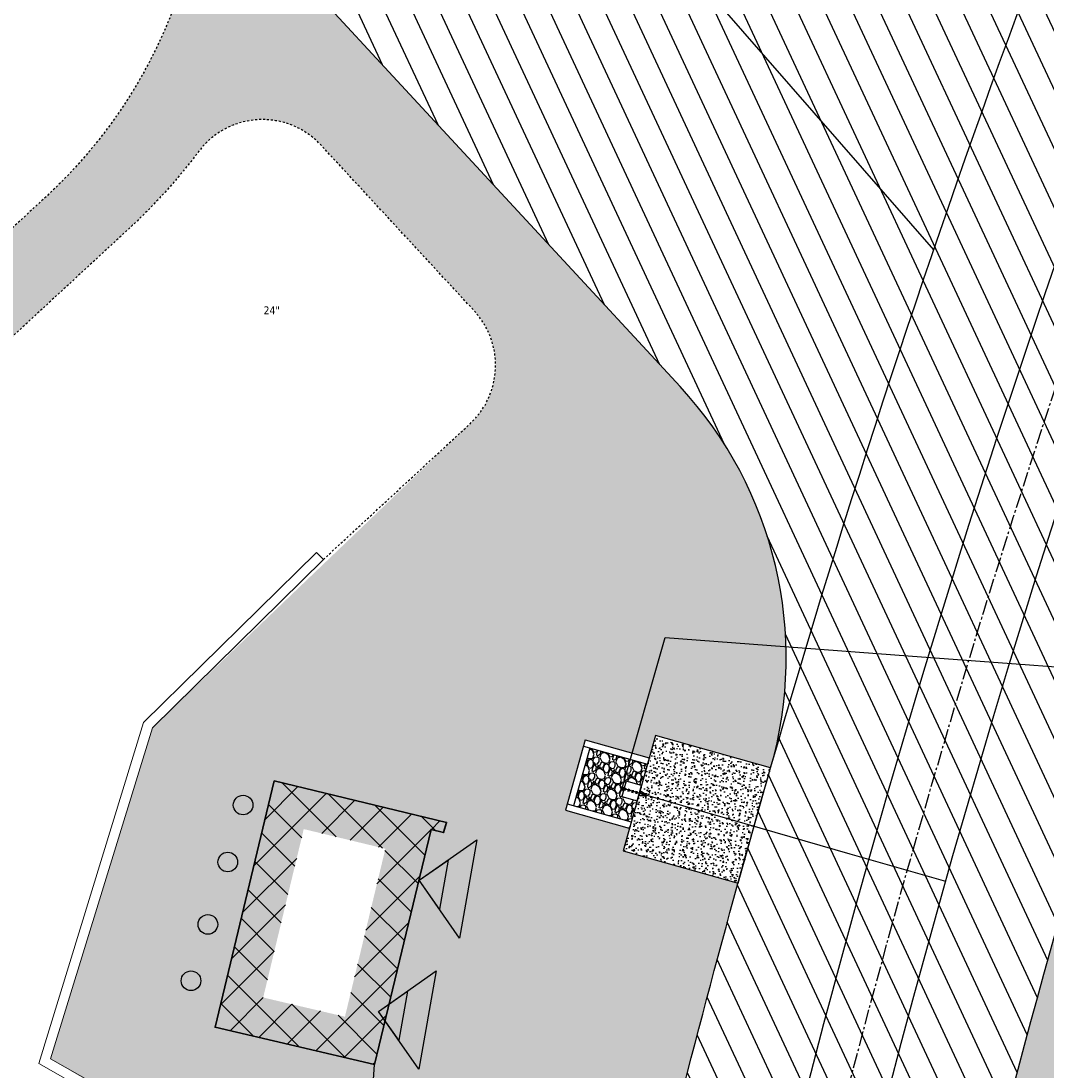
# Model space of a CAD drawing. Header units: feet. Extents: x 1134296 to 1140710, y 647902 to 649877.
# Tile 24 of 57: x 1134520 to 1134571, y 648900 to 648952. Entities that reach past the tile are written whole.
import ezdxf
from ezdxf.lldxf.tags import DXFTag

# ---------------------------------------------------------------- set-up
doc = ezdxf.new("R2010")
doc.units = ezdxf.units.FT
doc.header["$MEASUREMENT"] = 0
for name, pattern in [('CENTER2', [1.125, 0.75, -0.125, 0.125, -0.125]), ('HIDDEN4', [0.095, 0.05, -0.045]), ('RAD', [0.13, 0.08, -0.05])]:
    doc.linetypes.add(name, pattern=pattern)
for name, color, linetype in [('-AGGREGATE', 8, 'Continuous'), ('-HARDWARE', 7, 'Continuous'), ('-TIMBER', 5, 'Continuous'), ('-WOOD', 5, 'Continuous'), ('C-PRKG-ASPH', 8, 'Continuous'), ('C-PRKG-GRVL', 8, 'Continuous'), ('C-PRKG-STRP', 136, 'Continuous'), ('C-ROAD-ASPHALT', 1, 'Continuous'), ('C-ROAD-CNTR', 1, 'CENTER2'), ('C-SWLK-CONC', 6, 'Continuous'), ('C-SWLK-CONC-PATT', 8, 'Continuous'), ('C-SWLK-GRVL', 6, 'RAD'), ('C-SWLK-GRVL-PATT', 8, 'Continuous'), ('C-UTIL-HYDRANT', 5, 'Continuous'), ('C-UTIL-WATER-MEP', 7, 'WATER (.5x)'), ('G-XREF', 7, 'Continuous'), ('V-TOPO-SPOT', 8, 'Continuous'), ('V-UTIL-SSWR-STRC', 8, 'Continuous'), ('V-UTIL-WATR-STRC', 8, 'Continuous')]:
    doc.layers.add(name, color=color, linetype=linetype)
for name, color, linetype, lineweight in [('V-SITE-BLDG', 8, 'Continuous', 35), ('V-SITE-BLDG-HTCH', 8, 'Continuous', 13), ('V-SITE-VEGE-TEXT', 8, 'Continuous', 18), ('V-SITE-WALL', 8, 'Continuous', 18)]:
    doc.layers.add(name, color=color, linetype=linetype, lineweight=lineweight)
doc.styles.add('SEI-Dim & Leader', font='tahoma.ttf')
doc.styles.get("Standard").update_dxf_attribs({"font": 'arial.ttf'})
tags = doc.linetypes.add('WATER (.5x)', pattern='A,0.75,-0.2,["W",Standard,S=0.08,R=0,X=-0.1,Y=-0.04],-0.05', length=1).pattern_tags.tags
tags[6] = DXFTag(74, 10)

# ---------------------------------------------------------------- blocks, each defined once
blk = doc.blocks.new('Finished Floor Elevation')
h = blk.add_hatch(color=256)
h.dxf.hatch_style = 1
h.paths.add_polyline_path([(-0.04999999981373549, -0.04999999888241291), (-0.04999999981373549, 0.05000000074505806), (0, 0)])
blk.add_lwpolyline([(-0.04999999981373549, -0.04999999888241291), (-0.04999999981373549, 0.05000000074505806), (0, 0)], close=True)
blk = doc.blocks.new('C_XBASE-PACTOLA_02403811')
at = {"layer": 'V-SITE-BLDG-HTCH', "transparency": 33554534}
h = blk.add_hatch(dxfattribs=at)
h.set_pattern_fill('ANSI37', color=256, scale=10)
h.set_pattern_definition([(45, (0, 0), (-0.8838834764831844, 0.8838834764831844), []), (135, (0, 0), (-0.8838834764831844, -0.8838834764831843), [])])
h.paths.add_polyline_path([(1134533.979842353, 648911.836068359), (1134538.075050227, 648910.850024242), (1134536.047095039, 648902.4275835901), (1134531.946279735, 648903.3903391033)], flags=16)
h.paths.add_polyline_path([(1134532.503592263, 648914.2486780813), (1134541.145, 648912.168), (1134540.991, 648911.66), (1134540.366, 648911.821), (1134537.526000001, 648900.0259999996), (1134529.531, 648901.903)])
h = blk.add_hatch(color=256, dxfattribs=at)
h.dxf.hatch_style = 1
h.paths.add_polyline_path([(1134533.979842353, 648911.836068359), (1134538.075050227, 648910.850024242), (1134536.047095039, 648902.4275835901), (1134531.946279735, 648903.3903391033)], flags=16)
h.paths.add_polyline_path([(1134532.503592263, 648914.2486780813), (1134541.145, 648912.168), (1134540.991, 648911.66), (1134540.366, 648911.821), (1134537.526000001, 648900.0259999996), (1134529.531, 648901.903)])
at = {"layer": 'V-SITE-BLDG', "flags": 128}
blk.add_lwpolyline([(1134532.503592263, 648914.2486780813), (1134541.145, 648912.168), (1134540.991, 648911.66), (1134540.366, 648911.821), (1134537.526000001, 648900.0259999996), (1134529.531, 648901.903)], close=True, dxfattribs=at)
blk.add_lwpolyline([(1134532.503592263, 648914.2486780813), (1134541.145, 648912.168), (1134540.991, 648911.66), (1134540.366, 648911.821), (1134537.526000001, 648900.0259999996), (1134529.531, 648901.903)], close=True, dxfattribs=at)
at = {"layer": 'V-SITE-WALL', "flags": 128}
blk.add_lwpolyline([(1134534.966387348, 648925.3558447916), (1134526.38641549, 648916.9091733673), (1134521.286832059, 648900.3121323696), (1134526.549206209, 648897.3166867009), (1134535.156112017, 648891.9301198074), (1134542.10752488, 648887.8942024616), (1134541.85647512, 648887.4617975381), (1134534.897887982, 648891.5018801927), (1134526.292793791, 648896.887313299), (1134520.691167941, 648900.0758676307), (1134525.945584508, 648917.1768266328), (1134534.615612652, 648925.7121552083)], close=True, dxfattribs=at)
at = {"layer": 'V-UTIL-SSWR-STRC'}
for centre in [(1134530.94, 648913.041), (1134530.171, 648910.184), (1134529.171, 648907.054), (1134528.325, 648904.229)]:
    blk.add_circle(centre, 0.4917903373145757, dxfattribs=at)
at = {"layer": 'V-UTIL-WATR-STRC', "flags": 128}
blk.add_lwpolyline([(1134535.172, 648864.348), (1134537.526, 648900.026)], dxfattribs=at)
at = {"layer": 'V-TOPO-SPOT', "rotation": 170}
for p, xscale, yscale, zscale in [((1134539.767, 648909.268), 50.00000018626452, 50.00000018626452, 50.00000018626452), ((1134539.767, 648909.268), 25.00000009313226, 25.00000009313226, 25.00000009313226), ((1134537.732, 648902.696), 50.00000018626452, 50.00000018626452, 50.00000018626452), ((1134537.732, 648902.696), 25.00000009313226, 25.00000009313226, 25.00000009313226)]:
    blk.add_blockref('Finished Floor Elevation', p, dxfattribs=dict(at, xscale=xscale, yscale=yscale, zscale=zscale))
at = {"layer": 'V-SITE-VEGE-TEXT', "insert": (1134531.961125, 648937.645), "char_height": 0.4, "attachment_point": 7, "style": 'SEI-Dim & Leader'}
blk.add_mtext('24"', dxfattribs=at)
blk = doc.blocks.new('HYDRANT & PAD')
at = {"layer": '-AGGREGATE'}
h = blk.add_hatch(dxfattribs=at)
h.set_pattern_fill('GRAVEL', color=256, scale=10)
h.set_pattern_definition([(228.012787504, (7.199999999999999, 10), (-80.00000000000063, -90.00000000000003), [1.34536, -133.190880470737]), (184.969740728, (6.3, 9), (119.9999999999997, 10.00000000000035), [2.30868, -228.5592476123]), (132.510447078, (4, 8.8), (100.0000000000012, -109.9999999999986), [1.62788, -161.160325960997]), (267.273689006, (0.1, 6.3), (10.00000000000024, 200.0000000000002), [2.10238, -208.13558041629]), (292.833654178, (0, 4.2), (-49.99999999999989, 120.0000000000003), [2.06155, -204.093731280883]), (357.273689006, (0.8, 2.3), (-200.0000000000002, 10.00000000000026), [2.10238, -208.13558041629]), (37.6942404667, (2.9, 2.2), (-130, -99.99999999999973), [2.78029, -275.24848548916]), (72.2553283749, (5.1, 3.9), (70.00000000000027, 220), [2.62488, -259.8632149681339]), (121.429565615, (5.899999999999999, 6.4), (-80.0000000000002, 129.9999999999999), [2.1095, -208.84073109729]), (175.236358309, (4.8, 8.2), (109.9999999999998, -10.00000000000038), [2.40832, -118.007625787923]), (222.397437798, (2.4, 8.4), (-119.9999999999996, -109.9999999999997), [3.11448, -308.333750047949]), (138.814074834, (10, 6.2), (-70.00000000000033, 60), [1.06301, -105.238448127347]), (171.46923439, (9.200000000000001, 6.899999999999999), (130, -19.99999999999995), [2.02237, -200.21511416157]), (225, (7.199999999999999, 7.199999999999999), (-1.110223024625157e-15, -9.999999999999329), [1.41421, -12.727925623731]), (203.198590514, (6.5, 8.4), (49.99999999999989, 19.99999999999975), [0.76158, -75.396151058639]), (291.801409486, (5.8, 8.100000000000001), (-9.99999999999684, 30.00000000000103), [1.07703, -52.774618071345]), (30.96375653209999, (6.2, 7.1), (30.00000000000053, 19.99999999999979), [1.74929, -56.56022894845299]), (161.565051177, (7.7, 8), (20.00000000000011, -9.999999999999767), [1.26491, -30.35786660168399]), (16.389540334, (0, 8.100000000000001), (99.99999999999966, 30.00000000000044), [1.772, -175.428451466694]), (70.3461759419, (1.7, 8.6), (-40.00000000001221, -110.000000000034), [1.48661, -147.17407747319]), (293.198590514, (7.7, 10), (-19.99999999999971, 49.99999999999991), [1.52315, -74.634581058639]), (343.610459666, (8.299999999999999, 8.6), (-99.99999999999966, 30.00000000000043), [1.772, -175.4284514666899]), (339.44395478, (0, 1.9), (-50.00000000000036, 20.00000000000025), [1.7088, -83.73123745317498]), (294.775140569, (1.6, 1.3), (-50.00000000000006, 110), [1.43178, -141.74643063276]), (66.8014094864, (7.800000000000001, 0), (19.99999999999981, 49.9999999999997), [1.52315, -74.634581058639]), (17.3540246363, (8.4, 1.4), (-129.9999999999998, -39.99999999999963), [1.67631, -165.9542361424]), (69.44395478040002, (2.9, 0), (-20.00000000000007, -49.99999999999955), [0.8543999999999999, -84.58563745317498]), (101.309932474, (7.199999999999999, 0), (-9.999999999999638, 40.00000000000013), [0.5099, -50.480295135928]), (165.963756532, (7.1, 0.5), (29.99999999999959, -10.00000000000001), [2.06155, -39.169506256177]), (186.009005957, (5.1, 1), (100.0000000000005, 9.999999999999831), [1.9105, -189.139231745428]), (303.690067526, (6.2, 6.2), (-9.999999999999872, 19.99999999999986), [1.44222, -34.61329275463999]), (353.157226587, (7, 5), (170.0000000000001, -20.00000000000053), [2.51794, -249.275626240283]), (60.9453959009, (9.5, 4.699999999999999), (-39.99999999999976, -69.99999999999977), [1.02956, -101.92674140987]), (90, (10, 5.600000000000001), (-9.999999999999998, 10), [0.6, -9.399999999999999]), (120.256437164, (4.9, 1.3), (40.00000000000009, -70.00000000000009), [1.38924, -137.535199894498]), (48.01278750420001, (4.2, 2.5), (80, 89.99999999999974), [2.69072, -131.845520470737]), (0, (6, 4.5), (10, 10), [2.6, -7.4]), (325.3048464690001, (8.6, 4.5), (100.0000000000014, -69.99999999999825), [1.58114, -156.53274300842]), (254.054604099, (9.9, 3.6), (-10.00000000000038, -40.00000000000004), [1.45602, -71.345078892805]), (207.645975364, (9.5, 2.2), (-189.9999999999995, -100.0000000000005), [2.37065, -234.694741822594]), (175.42607874, (7.4, 1.1), (-129.9999999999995, 10.00000000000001), [2.50799, -248.290734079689])])
h.paths.add_polyline_path([(18, 72.00028800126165), (18, 108.0002880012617), (-18, 108.0002880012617), (-18, 72.00028800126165), (-4.808241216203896, 72.00028800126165), (-4.808241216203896, 81.61064856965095), (4.808241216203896, 81.61064856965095), (4.808241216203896, 72.00028800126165)])
at = {"layer": 'C-SWLK-CONC-PATT'}
h = blk.add_hatch(dxfattribs=at)
h.set_pattern_fill('AR-CONC', color=256)
h.set_pattern_definition([(49.99999999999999, (-9267.938961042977, -358120.3480033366), (7.172601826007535, -0.6275213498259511), [0.75, -8.25]), (355, (-9267.938961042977, -358120.3480033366), (-1.38751333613, 7.521921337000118), [0.6, -6.6]), (100.45144446, (-9267.341244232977, -358120.4002967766), (5.78508846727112, 6.894399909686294), [0.6374019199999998, -7.011421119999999]), (46.18420000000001, (-9267.938961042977, -358118.3480033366), (10.67241330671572, -1.655192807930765), [1.125, -12.375]), (96.63563548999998, (-9267.049593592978, -358118.4859364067), (9.346619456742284, 9.741186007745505), [0.95610342, -10.5171376]), (351.1841639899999, (-9267.938961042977, -358118.3480033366), (9.346619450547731, 9.741186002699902), [0.9, -9.90000001]), (21, (-9266.938961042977, -358118.8480033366), (5.969070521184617, -4.026188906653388), [0.75, -8.25]), (326.0000000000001, (-9266.938961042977, -358118.8480033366), (2.433153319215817, 7.25150045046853), [0.6, -6.6]), (71.45144474, (-9266.441538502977, -358119.1835190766), (8.402223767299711, 3.225311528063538), [0.6374019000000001, -7.01142112]), (37.50000000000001, (-9267.938961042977, -358120.3480033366), (0.1215985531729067, 3.328938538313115), [0, -6.52, 0, -6.7, 0, -6.625]), (7.499999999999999, (-9267.938961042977, -358120.3480033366), (2.630695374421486, 3.944117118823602), [0, -3.82, 0, -6.37, 0, -2.525]), (327.5, (-9270.168961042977, -358120.3480033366), (5.338224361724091, -0.225548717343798), [0, -2.5, 0, -7.8, 0, -10.35]), (317.5, (-9271.168961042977, -358120.3480033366), (5.831861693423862, 1.001049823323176), [0, -3.25, 0, -5.18, 0, -7.35])])
h.paths.add_polyline_path([(36, 72.00028800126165), (-0.4957049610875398, 72.00028800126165), (-1.798695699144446, 72.00028800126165), (-5.835965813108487, 72.00028800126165), (-36, 72.00028800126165), (-36, 0), (36, 0)])
at = {"layer": '-HARDWARE'}
for p, q in [((-0.9315394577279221, 70.21826426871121), (-0.8876926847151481, 69.50718080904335)), ((-0.1281694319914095, 68.22893146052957), (-0.2203198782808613, 71.20029082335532)), ((-0.2203198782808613, 71.20029082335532), (0.3198867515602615, 71.20029082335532)), ((0.3198867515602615, 71.20029082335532), (0.2407152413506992, 68.21512720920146)), ((0.8998299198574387, 70.21826426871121), (0.8559831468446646, 69.50718080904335))]:
    blk.add_line(p, q, dxfattribs=at)
for points in [[(-0.7738970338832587, 82.57871776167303), (-0.7738970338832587, 81.98121565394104)], [(0.7255089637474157, 82.57871776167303), (0.7255089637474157, 81.98121565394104)], [(0.8029218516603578, 81.98121565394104), (-0.8482130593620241, 81.98121565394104)], [(-0.5697122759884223, 81.61064856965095), (-0.5697122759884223, 81.98121565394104)], [(0.5697122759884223, 81.61064856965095), (0.5697122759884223, 81.98121565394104)]]:
    blk.add_lwpolyline(points, dxfattribs=at)
at = {"layer": '-HARDWARE', "linetype": 'HIDDEN4'}
for points in [[(-0.5697122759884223, 81.61064856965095), (-0.5697122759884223, 72.05710965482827)], [(0.5697122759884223, 81.61064856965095), (0.5697122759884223, 72.03999334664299)]]:
    blk.add_lwpolyline(points, dxfattribs=at)
at = {"layer": '-HARDWARE'}
blk.add_lwpolyline([(0.8559831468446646, 69.50718080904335), (0.8045775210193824, 68.56404653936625, 0.01361364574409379), (0.8040674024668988, 68.54531445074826), (0.8040674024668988, 68.07627233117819, -0.01489474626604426), (0.8034568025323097, 68.0557797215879), (0.7831394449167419, 67.7151425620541, -0.396870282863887), (0.4395640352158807, 67.39144916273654), (-0.471273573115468, 67.39144916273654, -0.3968702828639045), (-0.8148489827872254, 67.7151425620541), (-0.8351663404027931, 68.0557797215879, -0.01489474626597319), (-0.8357769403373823, 68.07627233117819), (-0.8357769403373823, 68.54531445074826, 0.01361364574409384), (-0.836287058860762, 68.56404653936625), (-0.8876926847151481, 69.50718080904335)], format="xyb", dxfattribs=at)
for centre, radius, start, end in [((-0.0241940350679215, 82.57871776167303), 0.7935149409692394, 340.8717572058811, 199.1282427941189), ((-0.0241940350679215, 82.57871776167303), 0.7497029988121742, 0, 180), ((-0.01585476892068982, 70.99310702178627), 1.199524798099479, 284.4557706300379, 262.2779910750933)]:
    blk.add_arc(centre, radius, start, end, dxfattribs=at)
at = {"layer": '-TIMBER', "flags": 128}
for points in [[(-22, 112.0002880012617), (-22, 72.00028800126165)], [(22, 112.0002880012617), (-22, 112.0002880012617)], [(-18, 112.0002880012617), (-18, 72.00028800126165)], [(18, 108.0002880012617), (-18, 108.0002880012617)], [(18, 112.0002880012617), (18, 72.00028800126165)], [(22, 112.0002880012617), (22, 72.00028800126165)]]:
    blk.add_lwpolyline(points, dxfattribs=at)
at = {"layer": '-WOOD'}
blk.add_lwpolyline([(4.808241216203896, 72.00028800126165), (4.808241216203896, 81.61064856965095), (-4.808241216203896, 81.61064856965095), (-4.808241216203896, 72.00028800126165)], close=True, dxfattribs=at)
at = {"layer": 'C-SWLK-CONC'}
blk.add_lwpolyline([(36, 0), (36, 72.00028800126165), (-36, 72.00028800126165), (-36, 0)], dxfattribs=at)
at = {"layer": 'C-SWLK-CONC', "linetype": 'Continuous'}
blk.add_lwpolyline([(-36, 0), (36, 0)], dxfattribs=at)
blk = doc.blocks.new('C_PBASE-PACTOLA_02403811')
at = {"layer": 'C-PRKG-STRP', "flags": 128}
blk.add_lwpolyline([(1134565.577710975, 648940.8868100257), (1134539.27036336, 648971.0185788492)], dxfattribs=at)
at = {"layer": 'C-ROAD-ASPHALT'}
blk.add_lwpolyline([(1134633.649625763, 648994.1535019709), (1134723.234794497, 649000.6014174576, -0.3003133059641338), (1134907.703644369, 648897.0203221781), (1134943.5624042, 648827.4079753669, -0.2429416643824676), (1134943.472635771, 648735.6471404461, -0.01448214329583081), (1134938.281078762, 648725.8872446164), (1134902.771388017, 648660.9021647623, -0.1112368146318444), (1134861.541195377, 648614.0501326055), (1134757.483908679, 648538.5664206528, 0.1783965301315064), (1134706.299016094, 648462.144128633, -0.4786295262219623), (1134656.994557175, 648438.877100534, -0.1281532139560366), (1134626.710174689, 648464.732186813), (1134623.062749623, 648469.9579645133, -0.1042089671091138), (1134584.046954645, 648561.8052956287), (1134566.403948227, 648651.5934078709, -0.01381007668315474), (1134561.903038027, 648678.391101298), (1134552.825444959, 648743.3771249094, -0.09433329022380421), (1134558.209758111, 648852.4537669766), (1134566.77306571, 648887.8397463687, -0.03644235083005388), (1134590.864287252, 648962.9741265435, -0.2864198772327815)], format="xyb", close=True, dxfattribs=at)
for points in [[(1134557.394969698, 648914.8990641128, 0.2625718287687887), (1134552.859048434, 648934.0193305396), (1134533.44635728, 648955.0052048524)], [(1134641.753924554, 648097.236757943, -0.04745863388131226), (1134675.306121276, 648187.2144013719, 0.3533595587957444), (1134666.801823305, 648223.938865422, -0.1061807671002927), (1134644.201008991, 648251.02779896), (1134637.908204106, 648263.0052472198), (1134624.340160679, 648241.5287128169), (1134586.209279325, 648314.1053565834), (1134596.832358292, 648319.6865924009, 0.4142135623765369), (1134601.03389425, 648333.1901880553), (1134601.03389425, 648333.1901880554, -0.272198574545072), (1134605.099853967, 648418.2428533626), (1134606.838864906, 648420.9012729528, -0.1021731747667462), (1134622.244871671, 648436.3835698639, 0.468797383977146), (1134623.08730174, 648444.0239125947, -0.03941359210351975), (1134613.58995056, 648455.5746915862), (1134609.942525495, 648460.8004692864, -0.1042089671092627), (1134568.347173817, 648558.7203512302), (1134550.704167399, 648648.5084634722, -0.01381007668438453), (1134546.056886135, 648676.177626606), (1134536.979293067, 648741.163650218, -0.0943332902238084), (1134542.658637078, 648856.2170945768), (1134551.221944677, 648891.6030739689, -0.01079874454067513), (1134557.394969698, 648914.8990641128)]]:
    blk.add_lwpolyline(points, format="xyb", dxfattribs=at)
at = {"layer": 'C-ROAD-CNTR', "flags": 128}
blk.add_lwpolyline([(1134682.815781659, 648422.2458494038), (1134669.21986276, 648425.8462855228, -0.1774687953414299), (1134620.150062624, 648460.1534391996), (1134616.502637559, 648465.3792168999, -0.1042089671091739), (1134576.197064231, 648560.2628234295), (1134558.554057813, 648650.0509356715, -0.01381007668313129), (1134553.979962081, 648677.2843639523), (1134544.902369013, 648742.2703875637, -0.09433329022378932), (1134550.434197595, 648854.3354307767), (1134558.997505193, 648889.7214101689, -0.1428635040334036), (1134712.374228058, 649156.8312964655), (1134786.199238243, 649227.8108874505, -0.04164346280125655), (1134812.006441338, 649248.7876063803), (1134833.030879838, 649263.1487701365, -0.2654684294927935), (1134926.96397912, 649270.7084407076), (1134949.260464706, 649260.2481514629, -0.03670103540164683), (1135013.162783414, 649224.3333579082), (1135075.321908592, 649183.1273199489, -0.3025232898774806), (1135105.389164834, 649111.5845632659), (1135099.687602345, 649081.8875520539, -0.04927264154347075), (1135094.100293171, 649063.036833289), (1135036.844839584, 648922.3955038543, -0.009218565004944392), (1135029.58001939, 648905.4517031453), (1134962.363987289, 648756.3352782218, -0.01915469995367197), (1134945.301367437, 648722.0511597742), (1134909.791676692, 648657.06607992, -0.111236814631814), (1134866.238656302, 648607.5744966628), (1134762.181369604, 648532.0907847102, 0.3229446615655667), (1134716.395894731, 648393.2215671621), (1134719.721086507, 648382.7059234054, -0.1714240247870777), (1134715.287797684, 648249.5554414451), (1134707.163513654, 648228.7837741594, -0.02272318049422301), (1134688.713657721, 648187.2766264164, 0.05045028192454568), (1134653.344169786, 648094.1277041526)], format="xyb", dxfattribs=at)
at = {"layer": 'C-SWLK-GRVL', "flags": 128}
for points in [[(1134515.801917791, 648989.2004602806), (1134528.51809844, 648999.6742896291, -0.4142135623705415), (1134535.556339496, 648998.9937289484), (1134540.042125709, 648993.5475768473, -0.2768597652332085), (1134540.804653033, 648988.4614401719, 0.01548046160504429), (1134527.749382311, 648953.8208523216, -0.124350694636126), (1134521.070339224, 648943.5569414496), (1134506.572578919, 648930.1459899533, 0.03970333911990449), (1134501.197764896, 648924.3178464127), (1134494.136157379, 648915.3233278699, -0.3346006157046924), (1134482.502472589, 648912.2356799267), (1134448.93629179, 648925.8904717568, -0.4109328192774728), (1134443.399896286, 648938.8174027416), (1134444.835329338, 648942.4625679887, 0.2500295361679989), (1134442.677586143, 648961.1639925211, -0.1364820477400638), (1134439.167762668, 648971.2919705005), (1134436.920544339, 649007.3117520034, -0.1651222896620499), (1134453.759212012, 649069.3634849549), (1134474.286828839, 649099.8716937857, -0.494522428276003), (1134521.882953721, 649102.7313442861), (1134533.498860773, 649089.2796134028, 0.04491381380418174), (1134546.38631418, 649076.8146462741, -0.3543479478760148), (1134550.337651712, 649058.3434381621), (1134549.784071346, 649057.2545665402, -0.4060480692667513), (1134546.132100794, 649055.2149796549), (1134537.86765222, 649057.4319270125, -0.02700540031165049), (1134533.661234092, 649058.8076071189)], [(1134534.966387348, 648925.3558447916), (1134542.320279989, 648932.1584608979, 0.4142135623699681), (1134542.540399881, 648937.811030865), (1134534.846216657, 648946.1287422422, 0.4671666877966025), (1134528.718205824, 648945.8235893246, -0.04436767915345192), (1134525.152399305, 648941.8840432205), (1134509.288803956, 648927.2096450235, 0.03970333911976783), (1134504.343975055, 648921.8477529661), (1134497.282367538, 648912.8532344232, -0.3346006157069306), (1134480.995208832, 648908.5305273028), (1134465.436231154, 648914.8599516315, 0.4498542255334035), (1134461.411468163, 648912.8703523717, 0.1128010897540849), (1134461.133738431, 648906.1930957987), (1134461.772338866, 648902.7441200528)]]:
    blk.add_lwpolyline(points, format="xyb", dxfattribs=at)
at = {"layer": 'C-UTIL-WATER-MEP'}
for p, q in [((1134549.959532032, 648913.8918782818), (1134561.367798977, 648910.599108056)), ((1134561.367798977, 648910.599108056), (1134566.172919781, 648909.2166138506))]:
    blk.add_line(p, q, dxfattribs=at)
at = {"layer": 'C-UTIL-WATER-MEP', "flags": 128}
for points in [[(1134713.292159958, 648416.2441137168), (1134669.731849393, 648427.7796426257, -0.1774687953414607), (1134621.79009064, 648461.2981261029), (1134618.142665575, 648466.5239038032, -0.1042089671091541), (1134578.159536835, 648560.6484414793), (1134560.516530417, 648650.4365537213, -0.01381007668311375), (1134555.960731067, 648677.5610482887), (1134546.883138, 648742.5470719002, -0.09433329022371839), (1134552.378087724, 648853.8650148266), (1134560.941395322, 648889.2509942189, -0.1428635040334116), (1134713.760384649, 649155.3895718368), (1134787.585394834, 649226.3691628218, -0.04164346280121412), (1134813.134525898, 649247.1361145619), (1134834.158964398, 649261.4972783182, -0.2654684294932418), (1134926.114524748, 649268.8977979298), (1134948.411010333, 649258.437508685, -0.03670103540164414), (1135012.057719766, 649222.6663743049), (1135074.216844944, 649181.4603363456, -0.302523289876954), (1135103.425036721, 649111.961658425), (1135097.723474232, 649082.264647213, -0.04927264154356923), (1135092.247911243, 649063.7909428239), (1135034.992457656, 648923.1496133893, -0.009218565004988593), (1135027.756696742, 648906.273587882), (1134960.540664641, 648757.1571629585, -0.01915469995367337), (1134943.546295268, 648723.0101809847), (1134908.036604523, 648658.0251011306, -0.1112368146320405), (1134865.064291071, 648609.1934056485), (1134761.007004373, 648533.7096936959, 0.1574684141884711), (1134714.965670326, 648470.6755079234, 0.1574684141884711)], [(1134709.845560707, 648413.0189530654), (1134668.707876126, 648423.9129284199, -0.1774687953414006), (1134618.510034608, 648459.0087522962), (1134614.862609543, 648464.2345299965, -0.1042089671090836), (1134574.234591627, 648559.8772053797), (1134556.591585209, 648649.6653176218, -0.01381007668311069), (1134551.999193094, 648677.0076796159), (1134542.921600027, 648741.9937032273, -0.09433329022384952), (1134548.490307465, 648854.8058467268), (1134557.053615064, 648890.191826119, -0.0889232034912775), (1134635.562402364, 649068.4731093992, -0.07678502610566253)]]:
    blk.add_lwpolyline(points, format="xyb", dxfattribs=at)
for points in [[(1134549.956446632, 648913.8810556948), (1134552.110604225, 648921.4371441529), (1134564.294762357, 648920.5229863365)], [(1134564.294762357, 648920.5229863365), (1134570.37661743, 648920.0666745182)], [(1134570.37661743, 648920.0666745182), (1134583.6713325, 648919.0691933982)]]:
    blk.add_lwpolyline(points, dxfattribs=at)
at = {"layer": 'Defpoints'}
blk.add_lwpolyline([(1134557.394969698, 648914.8990641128, -0.07364263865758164), (1134625.196538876, 649063.660236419, -0.06474752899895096)], format="xyb", dxfattribs=at)
at = {"layer": 'C-UTIL-HYDRANT', "xscale": 0.08333333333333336, "yscale": 0.08333333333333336, "zscale": 0.08333333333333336, "rotation": 74.25960028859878}
blk.add_blockref('HYDRANT & PAD', (1134556.581132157, 648912.0115619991), dxfattribs=at)
blk = doc.blocks.new('C_PHTCH-PACTOLA_02403811')
at = {"layer": 'C-PRKG-ASPH'}
h = blk.add_hatch(dxfattribs=at)
h.set_pattern_fill('ANSI31', color=256, scale=10, angle=70)
h.set_pattern_definition([(115, (0, 0), (-1.132884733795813, -0.5282728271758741), [])])
edge = h.paths.add_edge_path(flags=16)
edge.add_arc((1135093.567290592, 648760.3570235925), 541.9999999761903, 143.5703577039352, 153.2664360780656, ccw=False)
edge.add_arc((1135093.567290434, 648760.3570237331), 541.9999997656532, 133.8742793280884, 143.5703577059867, ccw=False)
edge.add_line((1134717.918854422, 649151.0643979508), (1134791.743864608, 649222.0439889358))
edge.add_arc((1134924.814897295, 649083.6384245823), 191.9999999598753, 124.33581191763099, 133.8742793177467, ccw=False)
edge.add_line((1134816.518779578, 649242.1816391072), (1134837.543218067, 649256.5428028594))
edge.add_arc((1134886.614896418, 649184.7029087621), 87.00000000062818, 64.86660358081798, 124.33581191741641, ccw=False)
edge.add_line((1134923.566161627, 649263.4658695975), (1134945.862647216, 649253.0055803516))
edge.add_arc((1134736.896871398, 648807.5874571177), 491.9999999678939, 56.45911934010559, 64.86660355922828, ccw=False)
edge.add_line((1135008.742528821, 649217.6654234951), (1135070.901654, 649176.4593855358))
edge.add_arc((1135036.644680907, 649124.7828938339), 62.00000000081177, -10.868034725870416, 56.45911933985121, ccw=False)
edge.add_line((1135097.532652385, 649113.0929439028), (1135091.831089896, 649083.3959326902))
edge.add_arc((1135001.481196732, 649100.7423100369), 92.00000001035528, 337.8486329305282, 349.13196525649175, ccw=False)
edge.add_line((1135086.690765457, 649066.0532714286), (1135029.43531187, 648925.4119419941))
edge.add_arc((1134573.749357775, 649110.9228871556), 491.9999995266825, 335.73595333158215, 337.84863296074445, ccw=False)
edge.add_line((1135022.286728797, 648908.7392420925), (1134970.105907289, 648792.9779079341))
edge.add_line((1134970.105907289, 648792.9779079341), (1134955.070696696, 648759.622817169))
edge.add_arc((1134506.533324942, 648961.8064625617), 492.0000003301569, 331.3465562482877, 335.7359533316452, ccw=False)
edge.add_line((1134938.281078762, 648725.8872446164), (1134902.771388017, 648660.9021647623))
edge.add_arc((1134778.161263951, 648728.9926705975), 142.0000000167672, 305.95733191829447, 331.34655630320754, ccw=False)
edge.add_line((1134861.541195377, 648614.0501326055), (1134757.483908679, 648538.5664206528))
edge.add_arc((1134835.579196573, 648430.9089730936), 133.0000000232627, 125.9573319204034, 166.4171722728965)
edge.add_arc((1134672.277915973, 648470.363906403), 35.00000000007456, 244.10855969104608, 346.41717227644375, ccw=False)
edge.add_arc((1134691.461854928, 648509.9128519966), 78.95614352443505, 214.9055155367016, 244.1168481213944, ccw=False)
edge.add_line((1134626.710174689, 648464.732186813), (1134623.062749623, 648469.9579645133))
edge.add_arc((1134821.506139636, 648608.4650796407), 241.9999999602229, 191.1167612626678, 214.9138039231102, ccw=False)
edge.add_line((1134584.046954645, 648561.8052956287), (1134566.403948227, 648651.5934078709))
edge.add_arc((1135049.172208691, 648746.4554480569), 491.9999999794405, 187.9519260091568, 191.1167612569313, ccw=False)
edge.add_line((1134561.903038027, 648678.391101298), (1134552.825444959, 648743.3771249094))
edge.add_arc((1134842.017716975, 648783.7730382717), 292.0000000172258, 166.3961174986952, 187.9519260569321, ccw=False)
edge.add_line((1134558.209758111, 648852.4537669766), (1134566.77306571, 648887.8397463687))
edge.add_arc((1135093.567290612, 648760.357023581), 542.0000000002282, 158.0478401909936, 166.396117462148, ccw=False)
edge.add_arc((1135093.567290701, 648760.357023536), 542.0000000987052, 153.2664360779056, 158.0478401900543, ccw=False)
edge = h.paths.add_edge_path()
edge.add_line((1134664.934415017, 648091.0186503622), (1134641.753924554, 648097.236757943))
edge.add_arc((1135131.441785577, 647965.8792352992), 506.9999999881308, 154.1154939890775, 164.9840567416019, ccw=False)
edge.add_arc((1135131.44177555, 647965.8792402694), 506.9999887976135, 153.4314984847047, 154.115493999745, ccw=False)
edge.add_arc((1134241.513528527, 648410.9103548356), 488.0000000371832, 333.4314984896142, 338.6383717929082)
edge.add_line((1134695.987914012, 648233.1548120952), (1134704.112198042, 648253.9264793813))
edge.add_arc((1134529.027803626, 648322.4060737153), 188.0000000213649, 338.6383717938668, 377.1954705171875)
edge.add_arc((1134651.306425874, 648360.2470375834), 60.00000000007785, 17.1954705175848, 74.97265706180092)
edge.add_line((1134666.863224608, 648418.1951696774), (1134661.500576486, 648419.8056636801))
edge.add_arc((1134691.489318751, 648509.9450223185), 94.99699278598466, 223.9418846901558, 251.5980721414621, ccw=False)
edge.add_arc((1134691.535842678, 648509.9839590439), 95.05751145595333, 214.9165962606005, 223.9393241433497, ccw=False)
edge.add_line((1134613.590003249, 648455.5746160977), (1134609.942525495, 648460.8004692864))
edge.add_arc((1134821.506139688, 648608.4650796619), 258.0000000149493, 191.1167612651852, 214.9138039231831, ccw=False)
edge.add_line((1134568.347173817, 648558.7203512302), (1134550.704167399, 648648.5084634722))
edge.add_arc((1135049.172208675, 648746.4554480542), 507.9999999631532, 187.9519260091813, 191.1167612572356, ccw=False)
edge.add_line((1134546.056886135, 648676.177626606), (1134536.979293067, 648741.163650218))
edge.add_arc((1134842.01771694, 648783.7730382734), 307.9999999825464, 166.3961174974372, 187.9519260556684, ccw=False)
edge.add_line((1134542.658637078, 648856.2170945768), (1134551.221944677, 648891.6030739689))
edge.add_arc((1135093.567290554, 648760.3570237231), 557.9999999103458, 163.9213237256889, 166.3961174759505, ccw=False)
edge.add_arc((1134538.177323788, 648920.4382053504), 19.99999999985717, 343.9213237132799, 402.7699397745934)
edge.add_line((1134552.859048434, 648934.0193305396), (1134533.446357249, 648955.005204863))
edge.add_arc((1135093.567290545, 648760.3570234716), 592.9783928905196, 146.0187423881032, 160.8370986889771, ccw=False)
edge.add_line((1134601.857481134, 649091.7855040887), (1134616.582948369, 649064.0343807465))
edge.add_arc((1134620.999668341, 649066.3780071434), 5.000000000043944, 207.9515834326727, 327.0740857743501)
edge.add_arc((1135093.567290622, 648760.3570235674), 558.0000000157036, 133.8742793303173, 147.0740857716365, ccw=False)
edge.add_line((1134706.829601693, 649162.5981949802), (1134780.654611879, 649233.5777859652))
edge.add_arc((1134924.814897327, 649083.6384245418), 208.0000000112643, 124.3358119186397, 133.8742793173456, ccw=False)
edge.add_line((1134807.494103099, 649255.3935736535), (1134828.518541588, 649269.7547374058))
edge.add_arc((1134886.614896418, 649184.7029087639), 102.9999999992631, 64.86660357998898, 124.33581191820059, ccw=False)
edge.add_line((1134930.361796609, 649277.9510118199), (1134952.658282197, 649267.4907225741))
edge.add_arc((1134736.896871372, 648807.5874570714), 508.0000000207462, 56.4591193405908, 64.86660355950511, ccw=False)
edge.add_line((1135017.583038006, 649231.0012923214), (1135079.742163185, 649189.7952543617))
edge.add_arc((1135036.644680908, 649124.782893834), 77.99999999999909, -10.868034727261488, 56.45911934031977, ccw=False)
edge.add_line((1135113.245677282, 649110.0761826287), (1135107.544114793, 649080.3791714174))
edge.add_arc((1135001.481196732, 649100.7423100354), 108.0000000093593, 337.84863293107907, 349.131965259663, ccw=False)
edge.add_line((1135101.509820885, 649060.0203951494), (1135044.254367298, 648919.3790657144))
edge.add_arc((1134573.749357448, 649110.9228872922), 507.9999998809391, 335.7359533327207, 337.84863295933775, ccw=False)
edge.add_line((1135036.873309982, 648902.1641641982), (1134969.657277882, 648753.0477392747))
edge.add_arc((1134506.53332524, 648961.8064624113), 507.9999999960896, 331.346556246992, 335.73595333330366, ccw=False)
edge.add_line((1134952.321656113, 648718.215074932), (1134916.811965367, 648653.2299950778))
edge.add_arc((1134778.161263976, 648728.9926705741), 157.9999999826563, 305.9573319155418, 331.3465563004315, ccw=False)
edge.add_line((1134870.936117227, 648601.0988607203), (1134766.878830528, 648525.6151487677))
edge.add_arc((1134835.579196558, 648430.9089731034), 117.0000000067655, 125.9573319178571, 162.264860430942)
edge.add_arc((1134752.713885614, 648457.4106757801), 29.99999999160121, 162.264860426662, 196.8024120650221)
edge.add_arc((1134835.579196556, 648430.9089731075), 113.0000000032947, 170.9217318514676, 197.5476736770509)
edge.add_line((1134727.837491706, 648396.8395581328), (1134731.162683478, 648386.3239143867))
edge.add_arc((1134529.027802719, 648322.4060734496), 212.0000009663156, 11.340079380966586, 17.54767372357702, ccw=False)
edge.add_arc((1134529.055568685, 648322.403813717), 211.9732215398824, -20.64909134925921, 11.342153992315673, ccw=False)
edge.add_arc((1134759.869013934, 648235.3149369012), 34.72371615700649, 159.1871917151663, 239.4135572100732)
edge.add_line((1134742.200276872, 648205.422593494), (1134709.513, 648185.696))
edge.add_line((1134709.513, 648185.696), (1134698.996135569, 648181.0065459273))
edge.add_arc((1135131.441785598, 647965.8792352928), 483.0000000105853, 153.5511843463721, 164.9840567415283)
at = {"layer": 'C-PRKG-GRVL'}
h = blk.add_hatch(dxfattribs=at)
h.set_pattern_fill('AR-SAND', color=256)
h.set_pattern_definition([(37.50000000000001, (0, 0), (-0.06299335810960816, 1.926823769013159), [0, -1.52, 0, -1.7, 0, -1.625]), (7.499999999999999, (0, 0), (1.769776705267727, 2.82214606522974), [0, -0.82, 0, -1.37, 0, -0.525]), (327.5, (-1.23, 0), (3.114141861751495, 0.005659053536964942), [0, -0.5, 0, -1.8, 0, -2.35]), (317.5, (-1.23, 0), (3.006126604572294, 0.8776755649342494), [0, -0.25, 0, -1.18, 0, -1.35])])
edge = h.paths.add_edge_path()
edge.add_line((1134574.023876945, 648882.9411007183), (1134622.967656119, 648909.6471722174))
edge.add_line((1134622.967656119, 648909.6471722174), (1134615.303928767, 648923.6923594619))
edge.add_line((1134615.303928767, 648923.6923594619), (1134577.776944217, 648903.2158381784))
edge.add_arc((1134575.861012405, 648906.7271349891), 4.000000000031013, 164.2129116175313, 298.6189981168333, ccw=False)
edge.add_arc((1135093.567282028, 648760.3570260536), 541.9999910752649, 164.2129116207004, 166.3961175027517)
edge.add_line((1134566.77306571, 648887.8397463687), (1134561.699824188, 648866.8756950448))
edge.add_arc((1134585.998450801, 648860.9954956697), 24.99999999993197, 118.61899820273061, 166.3961174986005, ccw=False)
at = {"layer": 'C-SWLK-GRVL-PATT'}
h = blk.add_hatch(dxfattribs=at)
h.set_pattern_fill('GRAVEL', color=256, scale=5)
h.set_pattern_definition([(228.012787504, (3.6, 5), (-40.00000000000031, -45.00000000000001), [0.67268, -66.5954402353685]), (184.969740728, (3.15, 4.5), (59.99999999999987, 5.000000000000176), [1.15434, -114.27962380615]), (132.510447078, (2, 4.4), (50.00000000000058, -54.99999999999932), [0.8139400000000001, -80.5801629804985]), (267.273689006, (0.05, 3.15), (5.000000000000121, 100.0000000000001), [1.05119, -104.067790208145]), (292.833654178, (0, 2.1), (-24.99999999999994, 60.00000000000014), [1.030775, -102.0468656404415]), (357.273689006, (0.4, 1.15), (-100.0000000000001, 5.000000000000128), [1.05119, -104.067790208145]), (37.6942404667, (1.45, 1.1), (-64.99999999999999, -49.99999999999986), [1.390145, -137.62424274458]), (72.2553283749, (2.55, 1.95), (35.00000000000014, 110), [1.31244, -129.9316074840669]), (121.429565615, (2.95, 3.2), (-40.0000000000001, 64.99999999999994), [1.05475, -104.420365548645]), (175.236358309, (2.4, 4.1), (54.99999999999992, -5.00000000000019), [1.20416, -59.0038128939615]), (222.397437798, (1.2, 4.2), (-59.99999999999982, -54.99999999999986), [1.55724, -154.1668750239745]), (138.814074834, (5, 3.1), (-35.00000000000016, 30), [0.5315049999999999, -52.61922406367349]), (171.46923439, (4.600000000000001, 3.45), (64.99999999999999, -9.999999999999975), [1.011185, -100.107557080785]), (225, (3.6, 3.6), (-5.551115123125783e-16, -4.999999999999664), [0.707105, -6.3639628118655]), (203.198590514, (3.25, 4.2), (24.99999999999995, 9.999999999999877), [0.38079, -37.6980755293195]), (291.801409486, (2.9, 4.050000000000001), (-4.99999999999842, 15.00000000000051), [0.538515, -26.3873090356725]), (30.96375653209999, (3.1, 3.55), (15.00000000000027, 9.999999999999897), [0.874645, -28.2801144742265]), (161.565051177, (3.85, 4), (10.00000000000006, -4.999999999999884), [0.632455, -15.178933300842]), (16.389540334, (0, 4.050000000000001), (49.99999999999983, 15.00000000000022), [0.886, -87.714225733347]), (70.3461759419, (0.8500000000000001, 4.3), (-20.0000000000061, -55.00000000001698), [0.7433049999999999, -73.58703873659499]), (293.198590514, (3.85, 5), (-9.999999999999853, 24.99999999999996), [0.761575, -37.3172905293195]), (343.610459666, (4.149999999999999, 4.3), (-49.99999999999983, 15.00000000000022), [0.8859999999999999, -87.71422573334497]), (339.44395478, (0, 0.95), (-25.00000000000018, 10.00000000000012), [0.8543999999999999, -41.86561872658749]), (294.775140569, (0.8, 0.65), (-25.00000000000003, 55.00000000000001), [0.71589, -70.87321531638]), (66.8014094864, (3.9, 0), (9.999999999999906, 24.99999999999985), [0.761575, -37.3172905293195]), (17.3540246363, (4.2, 0.7000000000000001), (-64.99999999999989, -19.99999999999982), [0.838155, -82.97711807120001]), (69.44395478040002, (1.45, 0), (-10.00000000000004, -24.99999999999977), [0.4272, -42.29281872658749]), (101.309932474, (3.6, 0), (-4.999999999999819, 20.00000000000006), [0.25495, -25.240147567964]), (165.963756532, (3.55, 0.25), (14.99999999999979, -5.000000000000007), [1.030775, -19.5847531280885]), (186.009005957, (2.55, 0.5), (50.00000000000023, 4.999999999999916), [0.9552499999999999, -94.56961587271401]), (303.690067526, (3.1, 3.1), (-4.999999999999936, 9.999999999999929), [0.7211099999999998, -17.30664637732]), (353.157226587, (3.5, 2.5), (85.00000000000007, -10.00000000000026), [1.25897, -124.6378131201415]), (60.9453959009, (4.75, 2.35), (-19.99999999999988, -34.99999999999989), [0.51478, -50.963370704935]), (90, (5, 2.8), (-4.999999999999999, 5), [0.3, -4.699999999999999]), (120.256437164, (2.45, 0.65), (20.00000000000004, -35.00000000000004), [0.69462, -68.76759994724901]), (48.01278750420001, (2.1, 1.25), (40, 44.99999999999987), [1.34536, -65.92276023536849]), (0, (3, 2.25), (5, 5), [1.3, -3.7]), (325.3048464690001, (4.3, 2.25), (50.0000000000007, -34.99999999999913), [0.7905699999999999, -78.26637150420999]), (254.054604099, (4.95, 1.8), (-5.000000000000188, -20.00000000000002), [0.72801, -35.6725394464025]), (207.645975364, (4.75, 1.1), (-94.99999999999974, -50.00000000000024), [1.185325, -117.347370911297]), (175.42607874, (3.7, 0.55), (-64.99999999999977, 5.000000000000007), [1.253995, -124.1453670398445])])
edge = h.paths.add_edge_path(flags=16)
edge.add_arc((1134548.490387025, 649097.0318955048), 40.99999999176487, 248.796184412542, 254.9838623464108)
edge.add_line((1134537.86765222, 649057.4319270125), (1134546.132100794, 649055.2149796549))
edge.add_arc((1134546.909374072, 649058.112538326), 3.000000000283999, 254.9838623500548, 343.3819296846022)
edge.add_line((1134549.784071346, 649057.2545665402), (1134550.337651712, 649058.3434381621))
edge.add_arc((1134536.966462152, 649065.141326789), 15.00000000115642, 333.0512984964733, 411.0980064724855)
edge.add_arc((1134609.185327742, 649154.6367762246), 100.0000000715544, 220.8114317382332, 231.0980064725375, ccw=False)
edge.add_line((1134533.498860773, 649089.2796134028), (1134521.882953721, 649102.7313442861))
edge.add_arc((1134499.177013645, 649083.1241954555), 30.00000000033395, 40.81143173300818, 146.0651440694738)
edge.add_line((1134474.286828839, 649099.8716937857), (1134453.759212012, 649069.3634849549))
edge.add_arc((1134536.7264947, 649013.5384905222), 100.0000000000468, 146.065144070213, 183.5699678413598)
edge.add_line((1134436.920544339, 649007.3117520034), (1134439.167762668, 648971.2919705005))
edge.add_arc((1134459.128952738, 648972.5373182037), 19.99999999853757, 183.5699678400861, 214.657273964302)
edge.add_arc((1134426.226219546, 648949.7906668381), 19.99999999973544, -21.49407086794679, 34.65727396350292, ccw=False)
edge.add_line((1134444.835329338, 648942.4625679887), (1134443.399896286, 648938.8174027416))
edge.add_arc((1134452.704451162, 648935.1533533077), 9.999999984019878, 158.5059290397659, 247.8634065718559)
edge.add_line((1134448.93629179, 648925.8904717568), (1134482.502472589, 648912.2356799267))
edge.add_arc((1134486.270631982, 648921.4985614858), 9.999999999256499, 247.8634064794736, 321.8644980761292)
edge.add_line((1134494.136157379, 648915.3233278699), (1134501.197764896, 648924.3178464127))
edge.add_arc((1134540.525391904, 648893.4416783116), 50.00000002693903, 132.7699397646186, 141.8644980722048, ccw=False)
edge.add_line((1134506.572578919, 648930.1459899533), (1134521.070339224, 648943.5569414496))
edge.add_arc((1134504.093932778, 648961.9090972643), 24.99999997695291, 312.7699396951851, 341.1234729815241)
edge.add_arc((1135093.567282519, 648760.3570264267), 597.978384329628, 157.575895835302, 161.1234729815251, ccw=False)
edge.add_arc((1134536.182724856, 648990.3687366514), 4.99999999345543, 337.5758958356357, 399.4769718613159)
edge.add_line((1134540.042125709, 648993.5475768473), (1134535.556339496, 648998.9937289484))
edge.add_arc((1134531.696938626, 648995.8148887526), 5.000000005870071, 39.47697174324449, 129.4769716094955)
edge.add_line((1134528.51809844, 648999.6742896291), (1134515.801917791, 648989.2004602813))
edge.add_line((1134515.801917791, 648989.2004602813), (1134511.293630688, 648990.6693089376))
edge.add_line((1134511.293630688, 648990.6693089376), (1134527.518786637, 649004.0333463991))
edge.add_arc((1134525.611482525, 649006.3489869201), 3.000000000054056, 309.4769716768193, 399.4769716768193)
edge.add_line((1134527.927123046, 649008.2562910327), (1134522.621097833, 649014.6982878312))
edge.add_arc((1134511.042895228, 649005.1617672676), 15.00000000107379, 39.47697167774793, 71.57860019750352)
edge.add_line((1134515.782946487, 649019.393138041), (1134513.264941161, 649020.2318115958))
edge.add_line((1134513.264941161, 649020.2318115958), (1134514.528954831, 649024.0268438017))
edge.add_line((1134514.528954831, 649024.0268438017), (1134517.046960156, 649023.188170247))
edge.add_arc((1134511.042895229, 649005.1617672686), 18.99999999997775, 39.47697167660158, 71.57860019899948, ccw=False)
edge.add_line((1134525.708618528, 649017.2413599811), (1134538.525775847, 649001.6801662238))
edge.add_arc((1134542.385176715, 649004.8590064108), 4.999999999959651, 219.4769716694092, 336.078134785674)
edge.add_arc((1135093.567291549, 648760.3570231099), 597.9783939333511, 152.1483058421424, 156.0781347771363, ccw=False)
edge.add_arc((1134560.438019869, 649042.0592120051), 4.999999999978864, 332.1483058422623, 434.9838623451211)
edge.add_line((1134561.733475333, 649046.8884764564), (1134536.831287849, 649053.5685154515))
edge.add_arc((1134548.490387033, 649097.0318955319), 45.00000002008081, 248.7961844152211, 254.9838623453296, ccw=False)
edge.add_line((1134532.214487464, 649055.0784082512), (1134533.661234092, 649058.8076071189))
edge = h.paths.add_edge_path()
edge.add_line((1134601.857481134, 649091.7855040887), (1134597.711378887, 649094.5801124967))
edge.add_arc((1135093.567290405, 648760.3570236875), 597.9783926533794, 146.0187423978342, 150.7800618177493)
edge.add_arc((1134567.17752859, 649055.0383738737), 5.286670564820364, 257.3645220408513, 328.39940210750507, ccw=False)
edge.add_line((1134566.021082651, 649049.8797385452), (1134558.179472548, 649051.9832590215))
edge.add_arc((1134559.47492801, 649056.8125234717), 4.999999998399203, 159.6940240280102, 254.9838623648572, ccw=False)
edge.add_arc((1134536.966462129, 649065.1413267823), 19.00000002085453, 339.6940240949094, 411.0980064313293)
edge.add_arc((1134609.185327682, 649154.6367761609), 95.99999998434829, 220.8114317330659, 231.0980064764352, ccw=False)
edge.add_line((1134536.52631945, 649091.8938999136), (1134524.910412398, 649105.3456307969))
edge.add_arc((1134499.177013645, 649083.1241954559), 33.99999999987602, 40.811431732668, 112.67770225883)
edge.add_arc((1134484.911775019, 649117.2636589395), 3.000000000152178, 228.8203477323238, 292.67770225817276, ccw=False)
edge.add_line((1134482.93650839, 649115.0057125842), (1134470.117493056, 649126.2198732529))
edge.add_line((1134470.117493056, 649126.2198732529), (1134467.483804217, 649123.2092781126))
edge.add_line((1134467.483804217, 649123.2092781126), (1134477.860940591, 649114.1312895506))
edge.add_arc((1134475.88567396, 649111.8733431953), 3.000000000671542, -50.98707642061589, 48.82034771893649, ccw=False)
edge.add_arc((1134499.177013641, 649083.1241954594), 33.99999999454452, 129.0129235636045, 146.0651440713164)
edge.add_line((1134470.968137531, 649102.104693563), (1134450.907684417, 649072.2907849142))
edge.add_arc((1134448.418665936, 649073.9655347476), 3.000000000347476, 250.8568652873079, 326.06514406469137, ccw=False)
edge.add_line((1134447.434878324, 649071.1314278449), (1134442.571547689, 649072.8196084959))
edge.add_arc((1134449.130131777, 649091.713654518), 20.00000000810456, 234.0626253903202, 250.8568652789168, ccw=False)
edge.add_line((1134437.392119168, 649075.5204750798), (1134428.464585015, 649081.9918112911))
edge.add_line((1134428.464585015, 649081.9918112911), (1134426.116982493, 649078.7531754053))
edge.add_line((1134426.116982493, 649078.7531754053), (1134435.044516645, 649072.2818391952))
edge.add_arc((1134449.130131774, 649091.713654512), 24.00000000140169, 234.0626253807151, 250.8568652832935)
edge.add_line((1134441.259830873, 649069.0407992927), (1134444.032547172, 649068.0783218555))
edge.add_arc((1134443.048759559, 649065.2442149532), 3.000000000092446, -28.89664176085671, 70.85686528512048, ccw=False)
edge.add_arc((1134536.726494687, 649013.5384905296), 103.9999999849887, 151.1033582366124, 161.2127055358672)
edge.add_arc((1134435.427379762, 649047.9984573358), 3.000000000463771, 257.0526530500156, 341.21270553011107, ccw=False)
edge.add_line((1134434.755213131, 649045.0747282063), (1134412.262785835, 649050.2457472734))
edge.add_arc((1134414.055230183, 649058.0423582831), 7.999999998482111, 236.9020541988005, 257.0526530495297, ccw=False)
edge.add_line((1134409.686654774, 649051.3404519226), (1134407.502367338, 649047.9894985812))
edge.add_arc((1134414.055230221, 649058.0423582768), 12.00000000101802, 236.9020555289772, 257.0526530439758)
edge.add_line((1134411.366563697, 649046.3474417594), (1134433.321365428, 649041.3000230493))
edge.add_arc((1134432.649198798, 649038.3762939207), 2.999999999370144, -13.422447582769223, 77.05265305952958, ccw=False)
edge.add_arc((1134536.726494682, 649013.5384905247), 103.9999999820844, 166.5775524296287, 179.7756991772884)
edge.add_arc((1134429.727314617, 649013.9573717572), 3.000000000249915, 271.95738677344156, 359.7756991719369, ccw=False)
edge.add_line((1134429.829783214, 649010.9591222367), (1134395.691993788, 649010.0690074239))
edge.add_line((1134395.691993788, 649010.0690074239), (1134406.987773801, 649006.1761351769))
edge.add_line((1134406.987773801, 649006.1761351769), (1134430.013276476, 649006.9630579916))
edge.add_arc((1134430.115745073, 649003.964808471), 3.000000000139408, 3.5699678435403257, 91.95738676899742, ccw=False)
edge.add_line((1134433.109923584, 649004.1516106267), (1134435.175524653, 648971.0429009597))
edge.add_arc((1134459.128952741, 648972.5373182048), 24.00000000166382, 183.5699678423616, 214.6572739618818)
edge.add_arc((1134426.226219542, 648949.7906668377), 16.00000000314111, -21.49407086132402, 34.65727395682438, ccw=False)
edge.add_line((1134441.11350738, 648943.9281877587), (1134439.678074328, 648940.2830225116))
edge.add_arc((1134452.704451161, 648935.1533533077), 13.9999999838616, 158.5059290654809, 247.8634065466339)
edge.add_line((1134447.429028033, 648922.1853191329), (1134456.136823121, 648918.642970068))
edge.add_arc((1134455.006375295, 648915.8641055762), 3.000000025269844, -18.388473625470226, 67.86340650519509, ccw=False)
edge.add_arc((1134475.883044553, 648908.9240263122), 19.00000041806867, 161.6115263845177, 190.4898903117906)
edge.add_line((1134457.200590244, 648905.4648476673), (1134457.839190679, 648902.0158719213))
edge.add_line((1134457.839190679, 648902.0158719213), (1134461.772338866, 648902.7441200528))
edge.add_line((1134461.772338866, 648902.7441200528), (1134461.133738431, 648906.1930957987))
edge.add_arc((1134475.883044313, 648908.9240263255), 15.00000018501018, 164.7466039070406, 190.4898904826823, ccw=False)
edge.add_arc((1134464.305783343, 648912.081087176), 2.999999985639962, 67.8634065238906, 164.7466039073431, ccw=False)
edge.add_line((1134465.436231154, 648914.8599516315), (1134480.995208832, 648908.5305273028))
edge.add_arc((1134486.270631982, 648921.498561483), 13.9999999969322, 247.8634064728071, 321.8644980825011)
edge.add_line((1134497.282367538, 648912.8532344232), (1134504.343975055, 648921.8477529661))
edge.add_arc((1134540.525391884, 648893.4416783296), 45.99999999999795, 132.7699397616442, 141.8644980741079, ccw=False)
edge.add_line((1134509.288803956, 648927.2096450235), (1134525.152399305, 648941.8840432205))
edge.add_arc((1134504.780711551, 648963.9066302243), 30.00000000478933, 312.7699396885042, 322.9315985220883)
edge.add_arc((1134531.909871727, 648943.412517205), 4.000000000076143, 42.76993976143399, 142.9315985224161, ccw=False)
edge.add_line((1134534.846216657, 648946.1287422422), (1134542.540399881, 648937.811030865))
edge.add_arc((1134539.604054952, 648935.0948058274), 3.999999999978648, -47.2300602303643, 42.7699397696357, ccw=False)
edge.add_line((1134542.320279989, 648932.1584608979), (1134526.38641549, 648916.9091733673))
edge.add_line((1134526.38641549, 648916.9091733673), (1134521.286832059, 648900.3121323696))
edge.add_line((1134521.286832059, 648900.3121323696), (1134542.10752488, 648887.8942024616))
edge.add_line((1134542.10752488, 648887.8942024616), (1134549.894702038, 648886.1185365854))
edge.add_line((1134549.894702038, 648886.1185365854), (1134551.221944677, 648891.6030739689))
edge.add_arc((1134959.072848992, 648795.1471716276), 419.1015404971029, 164.2193477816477, 166.6941415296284, ccw=False)
edge.add_arc((1134590.557581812, 649043.6190399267), 138.9217900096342, 253.02220341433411, 255.4969971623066, ccw=False)
edge.add_arc((1134576.143964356, 648903.9869904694), 27.0124622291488, 163.0222034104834, 165.4969971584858, ccw=False)
edge.add_arc((1134569.636619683, 648986.5937934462), 77.17846351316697, 253.02220341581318, 255.49699716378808, ccw=False)
edge.add_arc((1134629.291471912, 648891.5182768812), 84.89630986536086, 163.0222034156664, 165.4969971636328, ccw=False)
edge.add_arc((1134528.955099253, 648842.3151432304), 76.4283760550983, 73.0222034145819, 75.49699716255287, ccw=False)
edge.add_arc((1134577.236120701, 648907.9216800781), 27.02287450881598, 161.4316114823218, 163.9064052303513, ccw=False)
edge.add_arc((1134516.829655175, 648782.0317656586), 138.9217900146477, 73.02220341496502, 75.49699716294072, ccw=False)
edge.add_arc((1134538.177323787, 648920.4382053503), 20.00000000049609, 343.9213237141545, 402.7699397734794)
edge.add_line((1134552.859048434, 648934.0193305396), (1134533.44635728, 648955.0052048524))
edge.add_arc((1135093.567288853, 648760.3570244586), 592.9783909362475, 146.0187423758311, 160.8370987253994, ccw=False)
h.paths.add_polyline_path([(1134532.503592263, 648914.2486780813), (1134529.531, 648901.903), (1134537.526000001, 648900.0259999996), (1134540.366, 648911.821), (1134540.991, 648911.66), (1134541.145, 648912.168)], flags=16)

msp = doc.modelspace()

# ---------------------------------------------------------------- block references
at = {"layer": 'G-XREF'}
for name in ['C_PBASE-PACTOLA_02403811', 'C_XBASE-PACTOLA_02403811', 'C_PHTCH-PACTOLA_02403811']:
    msp.add_blockref(name, (0, 0), dxfattribs=at)

doc.saveas('drawing.dxf')
